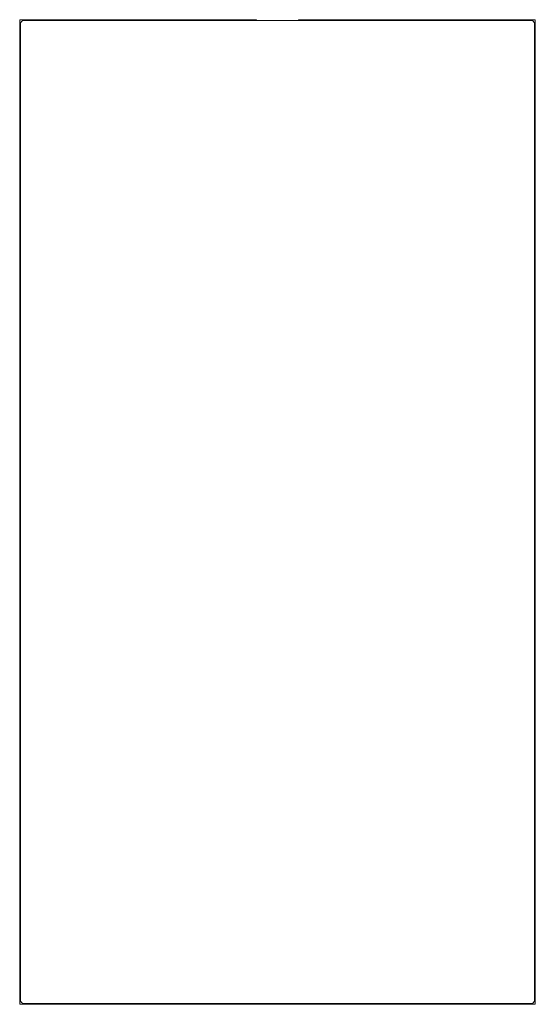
# Model space of a CAD drawing. Header units: millimetres. Extents: x 2718.04 to 2718.59, y 1984.41 to 1985.46.
import ezdxf

# ---------------------------------------------------------------- set-up
doc = ezdxf.new("R2010")
doc.units = ezdxf.units.MM
doc.layers.add('SANINDUSA', color=3, linetype='Continuous')

msp = doc.modelspace()

# ---------------------------------------------------------------- linework, layer by layer
at = {"layer": 'SANINDUSA', "linetype": 'Continuous', "lineweight": 15}
for p, q in [((2718.0388, 1984.4095), (2718.0388, 1985.4595)), ((2718.0388, 1985.4595), (2718.2913, 1985.4595)), ((2718.0398, 1984.4135), (2718.0398, 1985.4555)), ((2718.0428, 1985.4585), (2718.5848, 1985.4585)), ((2718.2913, 1985.4595), (2718.2913, 1985.4585)), ((2718.3363, 1985.4585), (2718.3363, 1985.4595)), ((2718.3363, 1985.4595), (2718.5888, 1985.4595)), ((2718.5878, 1985.4555), (2718.5878, 1984.4135)), ((2718.5888, 1985.4595), (2718.5888, 1984.4095)), ((2718.5888, 1984.4095), (2718.0388, 1984.4095)), ((2718.5848, 1984.4105), (2718.0428, 1984.4105))]:
    msp.add_line(p, q, dxfattribs=at)
for centre, start, end in [((2718.0428, 1985.4555), 90, 180), ((2718.5848, 1985.4555), 0, 90), ((2718.0428, 1984.4135), 180, 270), ((2718.5848, 1984.4135), 270, 0)]:
    msp.add_arc(centre, 0.003, start, end, dxfattribs=at)

doc.saveas('drawing.dxf')
